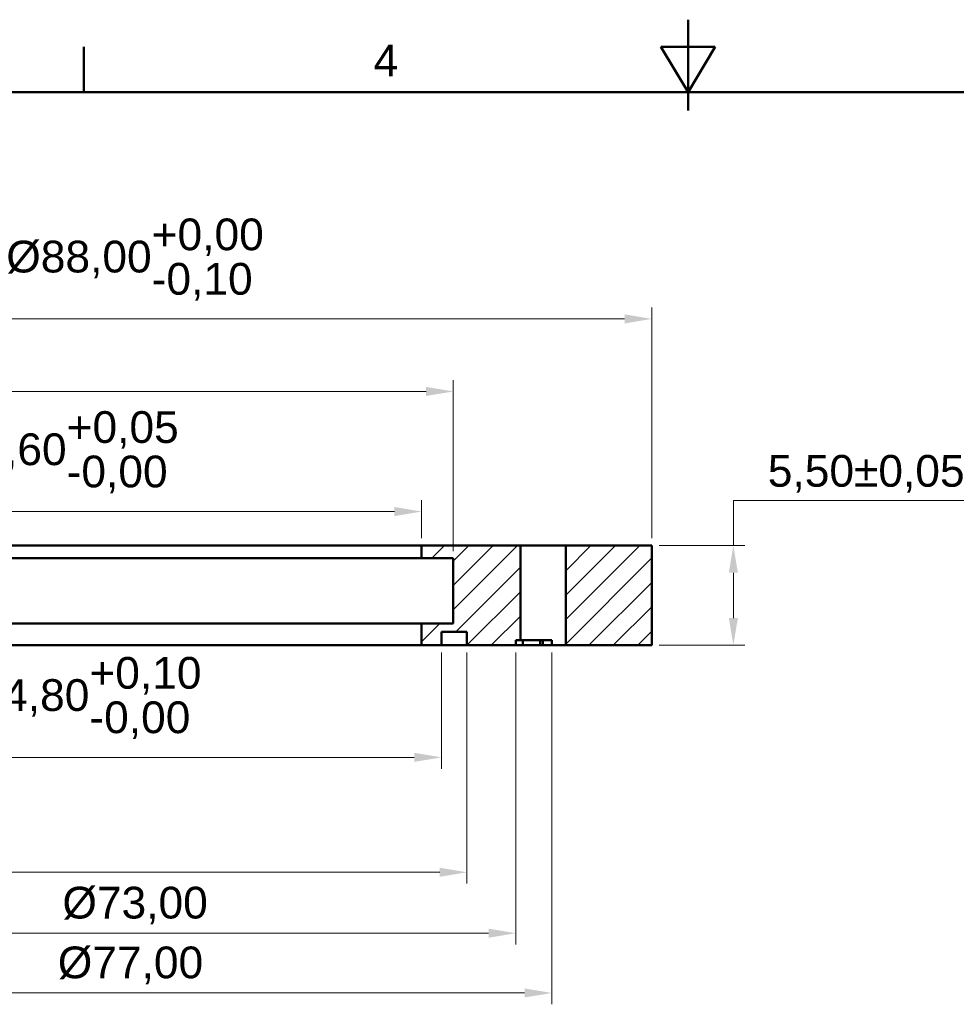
# Model space of a CAD drawing. Header units: inches. Extents: x 0.8 to 17.2, y 0.6 to 12.1.
# Tile 8 of 11: x 6.1 to 10.2, y 7.8 to 12.1. Entities that reach past the tile are written whole.
import ezdxf
from ezdxf.enums import TextEntityAlignment as Align

# ---------------------------------------------------------------- set-up
doc = ezdxf.new("R2010")
doc.units = ezdxf.units.IN
doc.header["$MEASUREMENT"] = 0
doc.layers.get('0').update_dxf_attribs({"lineweight": 25})
for name, color, linetype, lineweight in [('BEMASSUNG', 7, 'Continuous', 18), ('RAHMEN', 7, 'Continuous', 50), ('SCHRAFFUR', 7, 'Continuous', 18), ('SICHTKANTE', 7, 'Continuous', 50)]:
    doc.layers.add(name, color=color, linetype=linetype, lineweight=lineweight)
doc.styles.add('ISO_14', font='arial.ttf')
doc.styles.add('ISO_DWG_RFN', font='arial.ttf')
doc.dimstyles.new('DWG_RFN', dxfattribs={"dimtxt": 0.137795, "dimasz": 0.11811, "dimexe": 0.049213, "dimexo": 0.031496, "dimgap": 0.031496, "dimtad": 1, "dimlfac": 25.4, "dimtxsty": 'ISO_DWG_RFN', "dimcen": 2.5, "dimclrd": 7, "dimclre": 7, "dimclrt": 7, "dimadec": 1, "dimazin": 3, "dimtfac": 1, "dimtmove": 0, "dimatfit": 3, "dimfxl": 0, "dimlwd": 18, "dimlwe": 18})

# ---------------------------------------------------------------- blocks, each defined once
blk = doc.blocks.new('Hatch_2')
at = {"layer": 'SCHRAFFUR', "color": 7, "linetype": 'Continuous', "lineweight": 18}
for p, q in [((7.7362, 9.3272), (7.7397, 9.3307)), ((7.7362, 9.2211), (7.8458, 9.3307)), ((7.7362, 9.1151), (7.9519, 9.3307)), ((7.7362, 9.009), (8.0579, 9.3307)), ((7.7362, 8.9029), (8.1102, 9.277)), ((7.837, 8.8976), (8.1102, 9.1709)), ((7.943, 8.8976), (8.1102, 9.0648)), ((8.0491, 8.8976), (8.1102, 8.9588))]:
    blk.add_line(p, q, dxfattribs=at)
blk = doc.blocks.new('Hatch_3')
at = {"layer": 'SCHRAFFUR', "color": 7, "linetype": 'Continuous', "lineweight": 18}
for p, q in [((7.1543, 9.2756), (7.2094, 9.3307)), ((7.248, 9.2633), (7.3155, 9.3307)), ((7.248, 9.1572), (7.4215, 9.3307)), ((7.248, 9.0512), (7.5276, 9.3307)), ((7.2588, 8.9559), (7.5394, 9.2364)), ((7.3071, 8.8981), (7.5394, 9.1304)), ((7.4127, 8.8976), (7.5394, 9.0243)), ((7.1102, 8.9134), (7.189, 8.9921)), ((7.5188, 8.8976), (7.5197, 8.8985))]:
    blk.add_line(p, q, dxfattribs=at)
blk = doc.blocks.new('*D26')
at = {"layer": 'BEMASSUNG', "color": 7, "lineweight": 18, "transparency": 16777216}
for p, q in [((2.3543, 9.3642), (2.3543, 7.8368)), ((8.416, 9.3642), (8.416, 7.8368)), ((2.4724, 7.8861), (8.2979, 7.8861))]:
    blk.add_line(p, q, dxfattribs=at)
at = {"layer": 'BEMASSUNG', "color": 7, "transparency": 16777216}
for points in [[(2.4724, 7.9057), (2.4724, 7.8664), (2.3543, 7.8861)], [(8.2979, 7.9057), (8.2979, 7.8664), (8.416, 7.8861)]]:
    blk.add_solid(points, dxfattribs=at)
at = {"layer": 'Defpoints', "color": 0, "transparency": 16777216}
for p in [(2.3543, 9.3957), (8.416, 9.3957), (8.416, 7.8861)]:
    blk.add_point(p, dxfattribs=at)
at = {"layer": 'BEMASSUNG', "color": 7, "lineweight": 18, "transparency": 16777216, "insert": (6.2704, 8.0877), "char_height": 0.137795, "attachment_point": 1, "style": 'ISO_DWG_RFN'}
blk.add_mtext('\\A1;{Ø77,00}', dxfattribs=at)
blk = doc.blocks.new('*D27')
at = {"layer": 'BEMASSUNG', "color": 7, "lineweight": 18, "transparency": 16777216}
for p, q in [((2.5124, 9.3642), (2.5124, 8.0964)), ((8.2598, 9.3642), (8.2598, 8.0964)), ((2.6305, 8.1456), (8.1417, 8.1456))]:
    blk.add_line(p, q, dxfattribs=at)
at = {"layer": 'BEMASSUNG', "color": 7, "transparency": 16777216}
for points in [[(2.6305, 8.1653), (2.6305, 8.1259), (2.5124, 8.1456)], [(8.1417, 8.1653), (8.1417, 8.1259), (8.2598, 8.1456)]]:
    blk.add_solid(points, dxfattribs=at)
at = {"layer": 'Defpoints', "color": 0, "transparency": 16777216}
for p in [(2.5124, 9.3957), (8.2598, 9.3957), (8.2598, 8.1456)]:
    blk.add_point(p, dxfattribs=at)
at = {"layer": 'BEMASSUNG', "color": 7, "lineweight": 18, "transparency": 16777216, "insert": (6.2904, 8.3472), "char_height": 0.137795, "attachment_point": 1, "style": 'ISO_DWG_RFN'}
blk.add_mtext('\\A1;{Ø73,00}', dxfattribs=at)
blk = doc.blocks.new('*D28')
at = {"layer": 'BEMASSUNG', "color": 7, "lineweight": 18, "transparency": 16777216}
for p, q in [((2.7251, 9.3642), (2.7251, 8.3609)), ((8.0472, 9.3642), (8.0472, 8.3609)), ((2.8432, 8.4101), (7.9291, 8.4101))]:
    blk.add_line(p, q, dxfattribs=at)
at = {"layer": 'BEMASSUNG', "color": 7, "transparency": 16777216}
for points in [[(2.8432, 8.4298), (2.8432, 8.3904), (2.7251, 8.4101)], [(7.9291, 8.4298), (7.9291, 8.3904), (8.0472, 8.4101)]]:
    blk.add_solid(points, dxfattribs=at)
at = {"layer": 'Defpoints', "color": 0, "transparency": 16777216}
for p in [(2.7251, 9.3957), (8.0472, 9.3957), (8.0472, 8.4101)]:
    blk.add_point(p, dxfattribs=at)
at = {"layer": 'BEMASSUNG', "color": 7, "lineweight": 18, "transparency": 16777216, "insert": (4.1009, 8.846), "char_height": 0.137795, "attachment_point": 1, "style": 'ISO_DWG_RFN'}
blk.add_mtext('\\A1;{Ø67,60\\S+0,10^ -0,00;}', dxfattribs=at)
blk = doc.blocks.new('*D29')
at = {"layer": 'BEMASSUNG', "color": 7, "lineweight": 18, "transparency": 16777216}
for p, q in [((2.8346, 9.3642), (2.8346, 8.8599)), ((7.937, 9.3642), (7.937, 8.8599)), ((2.9528, 8.9091), (7.8189, 8.9091))]:
    blk.add_line(p, q, dxfattribs=at)
at = {"layer": 'BEMASSUNG', "color": 7, "transparency": 16777216}
for points in [[(2.9528, 8.9288), (2.9528, 8.8894), (2.8346, 8.9091)], [(7.8189, 8.9288), (7.8189, 8.8894), (7.937, 8.9091)]]:
    blk.add_solid(points, dxfattribs=at)
at = {"layer": 'Defpoints', "color": 0, "transparency": 16777216}
for p in [(2.8346, 9.3957), (7.937, 9.3957), (7.937, 8.9091)]:
    blk.add_point(p, dxfattribs=at)
at = {"layer": 'BEMASSUNG', "color": 7, "lineweight": 18, "transparency": 16777216, "insert": (5.776, 9.345), "char_height": 0.137795, "attachment_point": 1, "style": 'ISO_DWG_RFN'}
blk.add_mtext('\\A1;{Ø64,80\\S+0,10^ -0,00;}', dxfattribs=at)
blk = doc.blocks.new('*D30')
at = {"layer": 'BEMASSUNG', "color": 7, "lineweight": 18, "transparency": 16777216}
for p, q in [((10.2251, 10.025), (9.2047, 10.025)), ((9.2047, 10.025), (9.2047, 9.8287)), ((8.8819, 9.8287), (9.2539, 9.8287)), ((9.2047, 9.5138), (9.2047, 9.7106)), ((8.8819, 9.3957), (9.2539, 9.3957))]:
    blk.add_line(p, q, dxfattribs=at)
at = {"layer": 'BEMASSUNG', "color": 7, "transparency": 16777216}
for points in [[(9.185, 9.7106), (9.2244, 9.7106), (9.2047, 9.8287)], [(9.185, 9.5138), (9.2244, 9.5138), (9.2047, 9.3957)]]:
    blk.add_solid(points, dxfattribs=at)
at = {"layer": 'Defpoints', "color": 0, "transparency": 16777216}
for p in [(8.8504, 9.8287), (9.2047, 9.8287), (8.8504, 9.3957)]:
    blk.add_point(p, dxfattribs=at)
at = {"layer": 'BEMASSUNG', "color": 7, "lineweight": 18, "transparency": 16777216, "insert": (9.3543, 10.2221), "char_height": 0.137795, "attachment_point": 1, "style": 'ISO_DWG_RFN'}
blk.add_mtext('\\A1;{5,50±0,05}', dxfattribs=at)
blk = doc.blocks.new('*D31')
at = {"layer": 'BEMASSUNG', "color": 7, "lineweight": 18, "transparency": 16777216}
for p, q in [((1.9213, 9.8602), (1.9213, 10.8622)), ((8.8504, 9.8602), (8.8504, 10.8622)), ((2.0394, 10.813), (8.7323, 10.813))]:
    blk.add_line(p, q, dxfattribs=at)
at = {"layer": 'BEMASSUNG', "color": 7, "transparency": 16777216}
for points in [[(2.0394, 10.8327), (2.0394, 10.7933), (1.9213, 10.813)], [(8.7323, 10.8327), (8.7323, 10.7933), (8.8504, 10.813)]]:
    blk.add_solid(points, dxfattribs=at)
at = {"layer": 'Defpoints', "color": 0, "transparency": 16777216}
for p in [(8.8504, 10.813), (1.9213, 9.8287), (8.8504, 9.8287)]:
    blk.add_point(p, dxfattribs=at)
at = {"layer": 'BEMASSUNG', "color": 7, "lineweight": 18, "transparency": 16777216, "insert": (6.0466, 11.2489), "char_height": 0.137795, "attachment_point": 1, "style": 'ISO_DWG_RFN'}
blk.add_mtext('\\A1;{Ø88,00\\S+0,00^ -0,10;}', dxfattribs=at)
blk = doc.blocks.new('*D32')
at = {"layer": 'BEMASSUNG', "color": 7, "lineweight": 18, "transparency": 16777216}
for p, q in [((2.7835, 9.8051), (2.7835, 10.5472)), ((7.9882, 9.8051), (7.9882, 10.5472)), ((2.9016, 10.498), (7.8701, 10.498))]:
    blk.add_line(p, q, dxfattribs=at)
at = {"layer": 'BEMASSUNG', "color": 7, "transparency": 16777216}
for points in [[(2.9016, 10.5177), (2.9016, 10.4783), (2.7835, 10.498)], [(7.8701, 10.5177), (7.8701, 10.4783), (7.9882, 10.498)]]:
    blk.add_solid(points, dxfattribs=at)
at = {"layer": 'Defpoints', "color": 0, "transparency": 16777216}
for p in [(7.9882, 10.498), (2.7835, 9.7736), (7.9882, 9.7736)]:
    blk.add_point(p, dxfattribs=at)
at = {"layer": 'BEMASSUNG', "color": 7, "lineweight": 18, "transparency": 16777216, "insert": (3.4693, 10.6997), "char_height": 0.137795, "attachment_point": 1, "style": 'ISO_DWG_RFN'}
blk.add_mtext('\\A1;{Ø66,10±0,03}', dxfattribs=at)
blk = doc.blocks.new('*D33')
at = {"layer": 'BEMASSUNG', "color": 7, "lineweight": 18, "transparency": 16777216}
for p, q in [((2.9213, 9.8602), (2.9213, 10.0256)), ((7.8504, 9.8602), (7.8504, 10.0256)), ((3.0394, 9.9764), (7.7323, 9.9764))]:
    blk.add_line(p, q, dxfattribs=at)
at = {"layer": 'BEMASSUNG', "color": 7, "transparency": 16777216}
for points in [[(3.0394, 9.9961), (3.0394, 9.9567), (2.9213, 9.9764)], [(7.7323, 9.9961), (7.7323, 9.9567), (7.8504, 9.9764)]]:
    blk.add_solid(points, dxfattribs=at)
at = {"layer": 'Defpoints', "color": 0, "transparency": 16777216}
for p in [(7.8504, 9.9764), (2.9213, 9.8287), (7.8504, 9.8287)]:
    blk.add_point(p, dxfattribs=at)
at = {"layer": 'BEMASSUNG', "color": 7, "lineweight": 18, "transparency": 16777216, "insert": (5.6772, 10.4123), "char_height": 0.137795, "attachment_point": 1, "style": 'ISO_DWG_RFN'}
blk.add_mtext('\\A1;{Ø62,60\\S+0,05^ -0,00;}', dxfattribs=at)

msp = doc.modelspace()

# ---------------------------------------------------------------- linework, layer by layer
at = {"layer": 'RAHMEN'}
for p, q in [((9.00787, 12.1122), (9.00787, 11.7185)), ((6.3832, 11.79724), (6.3832, 11.99409)), ((9.12598, 11.99409), (8.88976, 11.99409)), ((8.88976, 11.99409), (9.00787, 11.79724)), ((9.00787, 11.79724), (9.00787, 11.99409)), ((9.00787, 11.79724), (9.12598, 11.99409)), ((16.88189, 11.79724), (1.13386, 11.79724))]:
    msp.add_line(p, q, dxfattribs=at)
at = {"layer": 'SICHTKANTE'}
for p, q in [((6.173, 9.82874), (6.02106, 9.82874)), ((6.32493, 9.82874), (6.173, 9.82874)), ((6.47463, 9.82874), (6.32493, 9.82874)), ((6.61093, 9.82874), (6.47463, 9.82874)), ((6.74722, 9.82874), (6.61093, 9.82874)), ((6.88352, 9.82874), (6.74722, 9.82874)), ((7.00376, 9.82874), (6.88352, 9.82874)), ((7.11758, 9.82874), (7.00376, 9.82874)), ((7.2314, 9.82874), (7.11758, 9.82874)), ((7.33717, 9.82874), (7.2314, 9.82874)), ((7.42281, 9.82874), (7.33717, 9.82874)), ((7.50845, 9.82874), (7.42281, 9.82874)), ((7.59409, 9.82874), (7.50845, 9.82874)), ((7.65189, 9.82874), (7.59409, 9.82874)), ((7.70506, 9.82874), (7.65189, 9.82874)), ((7.75822, 9.82874), (7.70506, 9.82874)), ((7.79633, 9.82874), (7.75822, 9.82874)), ((7.81435, 9.82874), (7.79633, 9.82874)), ((7.83237, 9.82874), (7.81435, 9.82874)), ((7.85039, 9.82874), (7.83237, 9.82874)), ((7.85039, 9.82874), (8.27953, 9.82874)), ((7.85039, 9.77362), (7.85039, 9.82874)), ((8.28025, 9.82874), (8.27953, 9.82874)), ((8.27953, 9.4185), (8.27953, 9.82874)), ((8.28097, 9.82874), (8.28025, 9.82874)), ((8.28169, 9.82874), (8.28097, 9.82874)), ((8.28321, 9.82874), (8.28169, 9.82874)), ((8.28533, 9.82874), (8.28321, 9.82874)), ((8.28745, 9.82874), (8.28533, 9.82874)), ((8.28976, 9.82874), (8.28745, 9.82874)), ((8.29318, 9.82874), (8.28976, 9.82874)), ((8.2966, 9.82874), (8.29318, 9.82874)), ((8.30002, 9.82874), (8.2966, 9.82874)), ((8.30425, 9.82874), (8.30002, 9.82874)), ((8.30879, 9.82874), (8.30425, 9.82874)), ((8.31334, 9.82874), (8.30879, 9.82874)), ((8.31814, 9.82874), (8.31334, 9.82874)), ((8.32358, 9.82874), (8.31814, 9.82874)), ((8.32903, 9.82874), (8.32358, 9.82874)), ((8.33447, 9.82874), (8.32903, 9.82874)), ((8.34045, 9.82874), (8.33447, 9.82874)), ((8.34652, 9.82874), (8.34045, 9.82874)), ((8.35258, 9.82874), (8.34652, 9.82874)), ((8.35879, 9.82874), (8.35258, 9.82874)), ((8.36518, 9.82874), (8.35879, 9.82874)), ((8.37156, 9.82874), (8.36518, 9.82874)), ((8.37795, 9.82874), (8.37156, 9.82874)), ((8.38434, 9.82874), (8.37795, 9.82874)), ((8.39073, 9.82874), (8.38434, 9.82874)), ((8.39712, 9.82874), (8.39073, 9.82874)), ((8.40332, 9.82874), (8.39712, 9.82874)), ((8.40939, 9.82874), (8.40332, 9.82874)), ((8.41546, 9.82874), (8.40939, 9.82874)), ((8.42144, 9.82874), (8.41546, 9.82874)), ((8.42688, 9.82874), (8.42144, 9.82874)), ((8.43232, 9.82874), (8.42688, 9.82874)), ((8.43776, 9.82874), (8.43232, 9.82874)), ((8.44257, 9.82874), (8.43776, 9.82874)), ((8.44711, 9.82874), (8.44257, 9.82874)), ((8.45166, 9.82874), (8.44711, 9.82874)), ((8.45588, 9.82874), (8.45166, 9.82874)), ((8.4593, 9.82874), (8.45588, 9.82874)), ((8.46272, 9.82874), (8.4593, 9.82874)), ((8.46614, 9.82874), (8.46272, 9.82874)), ((8.46845, 9.82874), (8.46614, 9.82874)), ((8.47057, 9.82874), (8.46845, 9.82874)), ((8.4727, 9.82874), (8.47057, 9.82874)), ((8.47422, 9.82874), (8.4727, 9.82874)), ((8.47494, 9.82874), (8.47422, 9.82874)), ((8.47566, 9.82874), (8.47494, 9.82874)), ((8.47638, 9.82874), (8.47566, 9.82874)), ((8.47638, 9.39567), (8.47638, 9.82874)), ((8.47638, 9.82874), (8.85039, 9.82874)), ((8.85039, 9.39567), (8.85039, 9.82874)), ((6.173, 9.77362), (6.02106, 9.77362)), ((6.32493, 9.77362), (6.173, 9.77362)), ((6.47463, 9.77362), (6.32493, 9.77362)), ((6.61093, 9.77362), (6.47463, 9.77362)), ((6.74722, 9.77362), (6.61093, 9.77362)), ((6.88352, 9.77362), (6.74722, 9.77362)), ((7.00376, 9.77362), (6.88352, 9.77362)), ((7.11758, 9.77362), (7.00376, 9.77362)), ((7.2314, 9.77362), (7.11758, 9.77362)), ((7.33717, 9.77362), (7.2314, 9.77362)), ((7.42281, 9.77362), (7.33717, 9.77362)), ((7.50845, 9.77362), (7.42281, 9.77362)), ((7.59409, 9.77362), (7.50845, 9.77362)), ((7.65189, 9.77362), (7.59409, 9.77362)), ((7.70506, 9.77362), (7.65189, 9.77362)), ((7.75822, 9.77362), (7.70506, 9.77362)), ((7.79633, 9.77362), (7.75822, 9.77362)), ((7.81435, 9.77362), (7.79633, 9.77362)), ((7.83237, 9.77362), (7.81435, 9.77362)), ((7.85039, 9.77362), (7.83237, 9.77362)), ((7.85039, 9.77362), (7.98819, 9.77362)), ((7.98819, 9.49016), (7.98819, 9.77362)), ((6.173, 9.49016), (6.02106, 9.49016)), ((6.32493, 9.49016), (6.173, 9.49016)), ((6.47463, 9.49016), (6.32493, 9.49016)), ((6.61093, 9.49016), (6.47463, 9.49016)), ((6.74722, 9.49016), (6.61093, 9.49016)), ((6.88352, 9.49016), (6.74722, 9.49016)), ((7.00376, 9.49016), (6.88352, 9.49016)), ((7.11758, 9.49016), (7.00376, 9.49016)), ((7.2314, 9.49016), (7.11758, 9.49016)), ((7.33717, 9.49016), (7.2314, 9.49016)), ((7.42281, 9.49016), (7.33717, 9.49016)), ((7.50845, 9.49016), (7.42281, 9.49016)), ((7.59409, 9.49016), (7.50845, 9.49016)), ((7.65189, 9.49016), (7.59409, 9.49016)), ((7.70506, 9.49016), (7.65189, 9.49016)), ((7.75822, 9.49016), (7.70506, 9.49016)), ((7.79633, 9.49016), (7.75822, 9.49016)), ((7.81435, 9.49016), (7.79633, 9.49016)), ((7.83237, 9.49016), (7.81435, 9.49016)), ((7.85039, 9.49016), (7.83237, 9.49016)), ((7.85039, 9.39567), (7.85039, 9.49016)), ((7.85039, 9.49016), (7.98819, 9.49016)), ((7.93701, 9.45394), (8.04724, 9.45394)), ((7.93701, 9.39567), (7.93701, 9.45394)), ((7.94141, 9.45394), (7.93701, 9.45394)), ((7.94581, 9.45394), (7.94141, 9.45394)), ((7.95022, 9.45394), (7.94581, 9.45394)), ((7.95444, 9.45394), (7.95022, 9.45394)), ((7.95852, 9.45394), (7.95444, 9.45394)), ((7.9626, 9.45394), (7.95852, 9.45394)), ((7.96664, 9.45394), (7.9626, 9.45394)), ((7.97041, 9.45394), (7.96664, 9.45394)), ((7.97417, 9.45394), (7.97041, 9.45394)), ((7.97793, 9.45394), (7.97417, 9.45394)), ((7.98147, 9.45394), (7.97793, 9.45394)), ((7.98491, 9.45394), (7.98147, 9.45394)), ((7.98835, 9.45394), (7.98491, 9.45394)), ((7.9917, 9.45394), (7.98835, 9.45394)), ((7.99482, 9.45394), (7.9917, 9.45394)), ((7.99794, 9.45394), (7.99482, 9.45394)), ((8.00106, 9.45394), (7.99794, 9.45394)), ((8.0039, 9.45394), (8.00106, 9.45394)), ((8.00669, 9.45394), (8.0039, 9.45394)), ((8.00948, 9.45394), (8.00669, 9.45394)), ((8.01214, 9.45394), (8.00948, 9.45394)), ((8.01461, 9.45394), (8.01214, 9.45394)), ((8.01707, 9.45394), (8.01461, 9.45394)), ((8.01954, 9.45394), (8.01707, 9.45394)), ((8.02168, 9.45394), (8.01954, 9.45394)), ((8.02382, 9.45394), (8.02168, 9.45394)), ((8.02596, 9.45394), (8.02382, 9.45394)), ((8.02792, 9.45394), (8.02596, 9.45394)), ((8.02973, 9.45394), (8.02792, 9.45394)), ((8.03154, 9.45394), (8.02973, 9.45394)), ((8.03331, 9.45394), (8.03154, 9.45394)), ((8.03479, 9.45394), (8.03331, 9.45394)), ((8.03628, 9.45394), (8.03479, 9.45394)), ((8.03776, 9.45394), (8.03628, 9.45394)), ((8.03901, 9.45394), (8.03776, 9.45394)), ((8.04017, 9.45394), (8.03901, 9.45394)), ((8.04132, 9.45394), (8.04017, 9.45394)), ((8.04238, 9.45394), (8.04132, 9.45394)), ((8.04321, 9.45394), (8.04238, 9.45394)), ((8.04404, 9.45394), (8.04321, 9.45394)), ((8.04486, 9.45394), (8.04404, 9.45394)), ((8.0454, 9.45394), (8.04486, 9.45394)), ((8.0459, 9.45394), (8.0454, 9.45394)), ((8.04639, 9.45394), (8.0459, 9.45394)), ((8.04675, 9.45394), (8.04639, 9.45394)), ((8.04691, 9.45394), (8.04675, 9.45394)), ((8.04708, 9.45394), (8.04691, 9.45394)), ((8.04724, 9.45394), (8.04708, 9.45394)), ((8.04724, 9.39567), (8.04724, 9.45394)), ((8.25984, 9.4185), (8.27953, 9.4185)), ((8.25984, 9.39567), (8.25984, 9.4185)), ((8.27981, 9.4185), (8.27953, 9.4185)), ((8.28009, 9.4185), (8.27981, 9.4185)), ((8.28038, 9.4185), (8.28009, 9.4185)), ((8.28098, 9.4185), (8.28038, 9.4185)), ((8.28182, 9.4185), (8.28098, 9.4185)), ((8.28267, 9.4185), (8.28182, 9.4185)), ((8.28359, 9.4185), (8.28267, 9.4185)), ((8.28497, 9.4185), (8.28359, 9.4185)), ((8.28636, 9.4185), (8.28497, 9.4185)), ((8.28775, 9.4185), (8.28636, 9.4185)), ((8.2895, 9.4185), (8.28775, 9.4185)), ((8.29141, 9.4185), (8.2895, 9.4185)), ((8.28972, 9.39567), (8.28972, 9.4185)), ((8.29331, 9.4185), (8.29141, 9.4185)), ((8.29535, 9.4185), (8.29331, 9.4185)), ((8.29773, 9.4185), (8.29535, 9.4185)), ((8.30012, 9.4185), (8.29773, 9.4185)), ((8.3025, 9.4185), (8.30012, 9.4185)), ((8.30525, 9.4185), (8.3025, 9.4185)), ((8.30806, 9.4185), (8.30525, 9.4185)), ((8.31088, 9.4185), (8.30806, 9.4185)), ((8.31385, 9.4185), (8.31088, 9.4185)), ((8.31704, 9.4185), (8.31385, 9.4185)), ((8.32024, 9.4185), (8.31704, 9.4185)), ((8.32343, 9.4185), (8.32024, 9.4185)), ((8.32693, 9.4185), (8.32343, 9.4185)), ((8.33043, 9.4185), (8.32693, 9.4185)), ((8.33394, 9.4185), (8.33043, 9.4185)), ((8.33758, 9.4185), (8.33394, 9.4185)), ((8.34133, 9.4185), (8.33758, 9.4185)), ((8.34508, 9.4185), (8.34133, 9.4185)), ((8.34885, 9.4185), (8.34508, 9.4185)), ((8.35277, 9.4185), (8.34885, 9.4185)), ((8.35669, 9.4185), (8.35277, 9.4185)), ((8.36061, 9.4185), (8.35669, 9.4185)), ((8.36459, 9.4185), (8.36061, 9.4185)), ((8.36861, 9.4185), (8.36459, 9.4185)), ((8.36561, 9.39567), (8.36561, 9.4185)), ((8.37262, 9.4185), (8.36861, 9.4185)), ((8.37664, 9.4185), (8.37262, 9.4185)), ((8.3766, 9.39567), (8.3766, 9.4185)), ((8.38066, 9.4185), (8.37664, 9.4185)), ((8.38469, 9.4185), (8.38066, 9.4185)), ((8.38872, 9.4185), (8.38469, 9.4185)), ((8.39269, 9.4185), (8.38872, 9.4185)), ((8.39665, 9.4185), (8.39269, 9.4185)), ((8.40061, 9.4185), (8.39665, 9.4185)), ((8.40451, 9.4185), (8.40061, 9.4185)), ((8.40833, 9.4185), (8.40451, 9.4185)), ((8.41214, 9.4185), (8.40833, 9.4185)), ((8.41596, 9.4185), (8.41214, 9.4185)), ((8.41596, 9.39567), (8.41596, 9.4185)), ((6.173, 9.39567), (6.02106, 9.39567)), ((6.32493, 9.39567), (6.173, 9.39567)), ((6.47463, 9.39567), (6.32493, 9.39567)), ((6.61093, 9.39567), (6.47463, 9.39567)), ((6.74722, 9.39567), (6.61093, 9.39567)), ((6.88352, 9.39567), (6.74722, 9.39567)), ((7.00376, 9.39567), (6.88352, 9.39567)), ((7.11758, 9.39567), (7.00376, 9.39567)), ((7.2314, 9.39567), (7.11758, 9.39567)), ((7.33717, 9.39567), (7.2314, 9.39567)), ((7.42281, 9.39567), (7.33717, 9.39567)), ((7.50845, 9.39567), (7.42281, 9.39567)), ((7.59409, 9.39567), (7.50845, 9.39567)), ((7.65189, 9.39567), (7.59409, 9.39567)), ((7.70506, 9.39567), (7.65189, 9.39567)), ((7.75822, 9.39567), (7.70506, 9.39567)), ((7.79633, 9.39567), (7.75822, 9.39567)), ((7.81435, 9.39567), (7.79633, 9.39567)), ((7.83237, 9.39567), (7.81435, 9.39567)), ((7.85039, 9.39567), (7.83237, 9.39567)), ((7.85039, 9.39567), (7.93701, 9.39567)), ((7.94141, 9.39567), (7.93701, 9.39567)), ((7.94581, 9.39567), (7.94141, 9.39567)), ((7.95022, 9.39567), (7.94581, 9.39567)), ((7.95444, 9.39567), (7.95022, 9.39567)), ((7.95852, 9.39567), (7.95444, 9.39567)), ((7.9626, 9.39567), (7.95852, 9.39567)), ((7.96664, 9.39567), (7.9626, 9.39567)), ((7.97041, 9.39567), (7.96664, 9.39567)), ((7.97417, 9.39567), (7.97041, 9.39567)), ((7.97793, 9.39567), (7.97417, 9.39567)), ((7.98147, 9.39567), (7.97793, 9.39567)), ((7.98491, 9.39567), (7.98147, 9.39567)), ((7.98835, 9.39567), (7.98491, 9.39567)), ((7.9917, 9.39567), (7.98835, 9.39567)), ((7.99482, 9.39567), (7.9917, 9.39567)), ((7.99794, 9.39567), (7.99482, 9.39567)), ((8.00106, 9.39567), (7.99794, 9.39567)), ((8.0039, 9.39567), (8.00106, 9.39567)), ((8.00669, 9.39567), (8.0039, 9.39567)), ((8.00948, 9.39567), (8.00669, 9.39567)), ((8.01214, 9.39567), (8.00948, 9.39567)), ((8.01461, 9.39567), (8.01214, 9.39567)), ((8.01707, 9.39567), (8.01461, 9.39567)), ((8.01954, 9.39567), (8.01707, 9.39567)), ((8.02168, 9.39567), (8.01954, 9.39567)), ((8.02382, 9.39567), (8.02168, 9.39567)), ((8.02596, 9.39567), (8.02382, 9.39567)), ((8.02792, 9.39567), (8.02596, 9.39567)), ((8.02973, 9.39567), (8.02792, 9.39567)), ((8.03154, 9.39567), (8.02973, 9.39567)), ((8.03331, 9.39567), (8.03154, 9.39567)), ((8.03479, 9.39567), (8.03331, 9.39567)), ((8.03628, 9.39567), (8.03479, 9.39567)), ((8.03776, 9.39567), (8.03628, 9.39567)), ((8.03901, 9.39567), (8.03776, 9.39567)), ((8.04017, 9.39567), (8.03901, 9.39567)), ((8.04132, 9.39567), (8.04017, 9.39567)), ((8.04238, 9.39567), (8.04132, 9.39567)), ((8.04321, 9.39567), (8.04238, 9.39567)), ((8.04404, 9.39567), (8.04321, 9.39567)), ((8.04486, 9.39567), (8.04404, 9.39567)), ((8.0454, 9.39567), (8.04486, 9.39567)), ((8.0459, 9.39567), (8.0454, 9.39567)), ((8.04639, 9.39567), (8.0459, 9.39567)), ((8.04675, 9.39567), (8.04639, 9.39567)), ((8.04691, 9.39567), (8.04675, 9.39567)), ((8.04708, 9.39567), (8.04691, 9.39567)), ((8.04724, 9.39567), (8.04708, 9.39567)), ((8.04724, 9.39567), (8.25984, 9.39567)), ((8.26053, 9.39567), (8.25984, 9.39567)), ((8.26121, 9.39567), (8.26053, 9.39567)), ((8.2619, 9.39567), (8.26121, 9.39567)), ((8.26258, 9.39567), (8.2619, 9.39567)), ((8.26325, 9.39567), (8.26258, 9.39567)), ((8.26393, 9.39567), (8.26325, 9.39567)), ((8.2646, 9.39567), (8.26393, 9.39567)), ((8.26527, 9.39567), (8.2646, 9.39567)), ((8.26594, 9.39567), (8.26527, 9.39567)), ((8.2666, 9.39567), (8.26594, 9.39567)), ((8.26726, 9.39567), (8.2666, 9.39567)), ((8.26792, 9.39567), (8.26726, 9.39567)), ((8.26858, 9.39567), (8.26792, 9.39567)), ((8.26923, 9.39567), (8.26858, 9.39567)), ((8.26988, 9.39567), (8.26923, 9.39567)), ((8.27053, 9.39567), (8.26988, 9.39567)), ((8.27118, 9.39567), (8.27053, 9.39567)), ((8.27182, 9.39567), (8.27118, 9.39567)), ((8.27246, 9.39567), (8.27182, 9.39567)), ((8.27309, 9.39567), (8.27246, 9.39567)), ((8.27373, 9.39567), (8.27309, 9.39567)), ((8.27436, 9.39567), (8.27373, 9.39567)), ((8.27499, 9.39567), (8.27436, 9.39567)), ((8.27561, 9.39567), (8.27499, 9.39567)), ((8.27623, 9.39567), (8.27561, 9.39567)), ((8.27685, 9.39567), (8.27623, 9.39567)), ((8.27747, 9.39567), (8.27685, 9.39567)), ((8.27808, 9.39567), (8.27747, 9.39567)), ((8.27869, 9.39567), (8.27808, 9.39567)), ((8.2793, 9.39567), (8.27869, 9.39567)), ((8.27991, 9.39567), (8.2793, 9.39567)), ((8.2805, 9.39567), (8.27991, 9.39567)), ((8.2811, 9.39567), (8.2805, 9.39567)), ((8.2817, 9.39567), (8.2811, 9.39567)), ((8.28229, 9.39567), (8.2817, 9.39567)), ((8.28288, 9.39567), (8.28229, 9.39567)), ((8.28347, 9.39567), (8.28288, 9.39567)), ((8.28405, 9.39567), (8.28347, 9.39567)), ((8.28463, 9.39567), (8.28405, 9.39567)), ((8.28521, 9.39567), (8.28463, 9.39567)), ((8.28579, 9.39567), (8.28521, 9.39567)), ((8.28635, 9.39567), (8.28579, 9.39567)), ((8.28692, 9.39567), (8.28635, 9.39567)), ((8.28749, 9.39567), (8.28692, 9.39567)), ((8.28805, 9.39567), (8.28749, 9.39567)), ((8.28861, 9.39567), (8.28805, 9.39567)), ((8.28916, 9.39567), (8.28861, 9.39567)), ((8.28972, 9.39567), (8.28916, 9.39567)), ((8.29162, 9.39567), (8.28972, 9.39567)), ((8.29352, 9.39567), (8.29162, 9.39567)), ((8.29542, 9.39567), (8.29352, 9.39567)), ((8.2973, 9.39567), (8.29542, 9.39567)), ((8.29915, 9.39567), (8.2973, 9.39567)), ((8.301, 9.39567), (8.29915, 9.39567)), ((8.30285, 9.39567), (8.301, 9.39567)), ((8.30465, 9.39567), (8.30285, 9.39567)), ((8.30645, 9.39567), (8.30465, 9.39567)), ((8.30826, 9.39567), (8.30645, 9.39567)), ((8.31002, 9.39567), (8.30826, 9.39567)), ((8.31178, 9.39567), (8.31002, 9.39567)), ((8.31353, 9.39567), (8.31178, 9.39567)), ((8.31527, 9.39567), (8.31353, 9.39567)), ((8.31698, 9.39567), (8.31527, 9.39567)), ((8.31868, 9.39567), (8.31698, 9.39567)), ((8.32039, 9.39567), (8.31868, 9.39567)), ((8.32205, 9.39567), (8.32039, 9.39567)), ((8.32371, 9.39567), (8.32205, 9.39567)), ((8.32536, 9.39567), (8.32371, 9.39567)), ((8.327, 9.39567), (8.32536, 9.39567)), ((8.32861, 9.39567), (8.327, 9.39567)), ((8.33021, 9.39567), (8.32861, 9.39567)), ((8.33182, 9.39567), (8.33021, 9.39567)), ((8.33338, 9.39567), (8.33182, 9.39567)), ((8.33493, 9.39567), (8.33338, 9.39567)), ((8.33649, 9.39567), (8.33493, 9.39567)), ((8.33802, 9.39567), (8.33649, 9.39567)), ((8.33953, 9.39567), (8.33802, 9.39567)), ((8.34104, 9.39567), (8.33953, 9.39567)), ((8.34254, 9.39567), (8.34104, 9.39567)), ((8.34399, 9.39567), (8.34254, 9.39567)), ((8.34545, 9.39567), (8.34399, 9.39567)), ((8.34691, 9.39567), (8.34545, 9.39567)), ((8.34833, 9.39567), (8.34691, 9.39567)), ((8.34974, 9.39567), (8.34833, 9.39567)), ((8.35115, 9.39567), (8.34974, 9.39567)), ((8.35254, 9.39567), (8.35115, 9.39567)), ((8.3539, 9.39567), (8.35254, 9.39567)), ((8.35526, 9.39567), (8.3539, 9.39567)), ((8.35662, 9.39567), (8.35526, 9.39567)), ((8.35793, 9.39567), (8.35662, 9.39567)), ((8.35924, 9.39567), (8.35793, 9.39567)), ((8.36055, 9.39567), (8.35924, 9.39567)), ((8.36184, 9.39567), (8.36055, 9.39567)), ((8.3631, 9.39567), (8.36184, 9.39567)), ((8.36436, 9.39567), (8.3631, 9.39567)), ((8.36561, 9.39567), (8.36436, 9.39567)), ((8.36587, 9.39567), (8.36561, 9.39567)), ((8.36612, 9.39567), (8.36587, 9.39567)), ((8.36638, 9.39567), (8.36612, 9.39567)), ((8.36663, 9.39567), (8.36638, 9.39567)), ((8.36688, 9.39567), (8.36663, 9.39567)), ((8.36713, 9.39567), (8.36688, 9.39567)), ((8.36738, 9.39567), (8.36713, 9.39567)), ((8.36763, 9.39567), (8.36738, 9.39567)), ((8.36788, 9.39567), (8.36763, 9.39567)), ((8.36813, 9.39567), (8.36788, 9.39567)), ((8.36837, 9.39567), (8.36813, 9.39567)), ((8.36861, 9.39567), (8.36837, 9.39567)), ((8.36886, 9.39567), (8.36861, 9.39567)), ((8.3691, 9.39567), (8.36886, 9.39567)), ((8.36934, 9.39567), (8.3691, 9.39567)), ((8.36958, 9.39567), (8.36934, 9.39567)), ((8.36982, 9.39567), (8.36958, 9.39567)), ((8.37006, 9.39567), (8.36982, 9.39567)), ((8.37029, 9.39567), (8.37006, 9.39567)), ((8.37053, 9.39567), (8.37029, 9.39567)), ((8.37077, 9.39567), (8.37053, 9.39567)), ((8.371, 9.39567), (8.37077, 9.39567)), ((8.37123, 9.39567), (8.371, 9.39567)), ((8.37146, 9.39567), (8.37123, 9.39567)), ((8.37169, 9.39567), (8.37146, 9.39567)), ((8.37192, 9.39567), (8.37169, 9.39567)), ((8.37214, 9.39567), (8.37192, 9.39567)), ((8.37237, 9.39567), (8.37214, 9.39567)), ((8.37259, 9.39567), (8.37237, 9.39567)), ((8.37282, 9.39567), (8.37259, 9.39567)), ((8.37304, 9.39567), (8.37282, 9.39567)), ((8.37326, 9.39567), (8.37304, 9.39567)), ((8.37348, 9.39567), (8.37326, 9.39567)), ((8.3737, 9.39567), (8.37348, 9.39567)), ((8.37391, 9.39567), (8.3737, 9.39567)), ((8.37413, 9.39567), (8.37391, 9.39567)), ((8.37434, 9.39567), (8.37413, 9.39567)), ((8.37455, 9.39567), (8.37434, 9.39567)), ((8.37476, 9.39567), (8.37455, 9.39567)), ((8.37497, 9.39567), (8.37476, 9.39567)), ((8.37518, 9.39567), (8.37497, 9.39567)), ((8.37539, 9.39567), (8.37518, 9.39567)), ((8.37559, 9.39567), (8.37539, 9.39567)), ((8.3758, 9.39567), (8.37559, 9.39567)), ((8.376, 9.39567), (8.3758, 9.39567)), ((8.3762, 9.39567), (8.376, 9.39567)), ((8.3764, 9.39567), (8.3762, 9.39567)), ((8.3766, 9.39567), (8.3764, 9.39567)), ((8.37794, 9.39567), (8.3766, 9.39567)), ((8.37928, 9.39567), (8.37794, 9.39567)), ((8.38063, 9.39567), (8.37928, 9.39567)), ((8.38193, 9.39567), (8.38063, 9.39567)), ((8.38319, 9.39567), (8.38193, 9.39567)), ((8.38445, 9.39567), (8.38319, 9.39567)), ((8.38571, 9.39567), (8.38445, 9.39567)), ((8.38689, 9.39567), (8.38571, 9.39567)), ((8.38807, 9.39567), (8.38689, 9.39567)), ((8.38926, 9.39567), (8.38807, 9.39567)), ((8.39038, 9.39567), (8.38926, 9.39567)), ((8.39149, 9.39567), (8.39038, 9.39567)), ((8.39259, 9.39567), (8.39149, 9.39567)), ((8.39367, 9.39567), (8.39259, 9.39567)), ((8.39469, 9.39567), (8.39367, 9.39567)), ((8.39571, 9.39567), (8.39469, 9.39567)), ((8.39674, 9.39567), (8.39571, 9.39567)), ((8.39769, 9.39567), (8.39674, 9.39567)), ((8.39863, 9.39567), (8.39769, 9.39567)), ((8.39957, 9.39567), (8.39863, 9.39567)), ((8.40048, 9.39567), (8.39957, 9.39567)), ((8.40134, 9.39567), (8.40048, 9.39567)), ((8.4022, 9.39567), (8.40134, 9.39567)), ((8.40306, 9.39567), (8.4022, 9.39567)), ((8.40384, 9.39567), (8.40306, 9.39567)), ((8.40462, 9.39567), (8.40384, 9.39567)), ((8.40541, 9.39567), (8.40462, 9.39567)), ((8.40614, 9.39567), (8.40541, 9.39567)), ((8.40684, 9.39567), (8.40614, 9.39567)), ((8.40754, 9.39567), (8.40684, 9.39567)), ((8.40823, 9.39567), (8.40754, 9.39567)), ((8.40884, 9.39567), (8.40823, 9.39567)), ((8.40946, 9.39567), (8.40884, 9.39567)), ((8.41008, 9.39567), (8.40946, 9.39567)), ((8.41064, 9.39567), (8.41008, 9.39567)), ((8.41118, 9.39567), (8.41064, 9.39567)), ((8.41172, 9.39567), (8.41118, 9.39567)), ((8.41223, 9.39567), (8.41172, 9.39567)), ((8.41269, 9.39567), (8.41223, 9.39567)), ((8.41315, 9.39567), (8.41269, 9.39567)), ((8.4136, 9.39567), (8.41315, 9.39567)), ((8.41399, 9.39567), (8.4136, 9.39567)), ((8.41436, 9.39567), (8.41399, 9.39567)), ((8.41474, 9.39567), (8.41436, 9.39567)), ((8.41508, 9.39567), (8.41474, 9.39567)), ((8.41537, 9.39567), (8.41508, 9.39567)), ((8.41567, 9.39567), (8.41537, 9.39567)), ((8.41596, 9.39567), (8.41567, 9.39567)), ((8.41814, 9.39567), (8.41596, 9.39567)), ((8.42032, 9.39567), (8.41814, 9.39567)), ((8.4225, 9.39567), (8.42032, 9.39567)), ((8.42463, 9.39567), (8.4225, 9.39567)), ((8.42671, 9.39567), (8.42463, 9.39567)), ((8.4288, 9.39567), (8.42671, 9.39567)), ((8.43087, 9.39567), (8.4288, 9.39567)), ((8.43285, 9.39567), (8.43087, 9.39567)), ((8.43483, 9.39567), (8.43285, 9.39567)), ((8.43681, 9.39567), (8.43483, 9.39567)), ((8.4387, 9.39567), (8.43681, 9.39567)), ((8.44055, 9.39567), (8.4387, 9.39567)), ((8.44241, 9.39567), (8.44055, 9.39567)), ((8.44423, 9.39567), (8.44241, 9.39567)), ((8.44595, 9.39567), (8.44423, 9.39567)), ((8.44767, 9.39567), (8.44595, 9.39567)), ((8.44939, 9.39567), (8.44767, 9.39567)), ((8.45099, 9.39567), (8.44939, 9.39567)), ((8.45256, 9.39567), (8.45099, 9.39567)), ((8.45414, 9.39567), (8.45256, 9.39567)), ((8.45564, 9.39567), (8.45414, 9.39567)), ((8.45706, 9.39567), (8.45564, 9.39567)), ((8.45848, 9.39567), (8.45706, 9.39567)), ((8.45989, 9.39567), (8.45848, 9.39567)), ((8.46114, 9.39567), (8.45989, 9.39567)), ((8.46239, 9.39567), (8.46114, 9.39567)), ((8.46364, 9.39567), (8.46239, 9.39567)), ((8.46479, 9.39567), (8.46364, 9.39567)), ((8.46586, 9.39567), (8.46479, 9.39567)), ((8.46693, 9.39567), (8.46586, 9.39567)), ((8.46797, 9.39567), (8.46693, 9.39567)), ((8.46886, 9.39567), (8.46797, 9.39567)), ((8.46975, 9.39567), (8.46886, 9.39567)), ((8.47064, 9.39567), (8.46975, 9.39567)), ((8.47139, 9.39567), (8.47064, 9.39567)), ((8.47208, 9.39567), (8.47139, 9.39567)), ((8.47278, 9.39567), (8.47208, 9.39567)), ((8.47342, 9.39567), (8.47278, 9.39567)), ((8.47392, 9.39567), (8.47342, 9.39567)), ((8.47442, 9.39567), (8.47392, 9.39567)), ((8.47492, 9.39567), (8.47442, 9.39567)), ((8.47526, 9.39567), (8.47492, 9.39567)), ((8.47556, 9.39567), (8.47526, 9.39567)), ((8.47586, 9.39567), (8.47556, 9.39567)), ((8.47608, 9.39567), (8.47586, 9.39567)), ((8.47618, 9.39567), (8.47608, 9.39567)), ((8.47628, 9.39567), (8.47618, 9.39567)), ((8.47638, 9.39567), (8.47628, 9.39567)), ((8.47638, 9.39567), (8.85039, 9.39567))]:
    msp.add_line(p, q, dxfattribs=at)

# ---------------------------------------------------------------- block references
for name in ['Hatch_3', 'Hatch_2']:
    msp.add_blockref(name, (0.74016, 0.49803))

# ---------------------------------------------------------------- texts
at = {"layer": 'RAHMEN', "style": 'ISO_14'}
msp.add_text('4', height=0.1378, dxfattribs=at).set_placement((7.69554, 11.93504), align=Align.MIDDLE_CENTER)

# ---------------------------------------------------------------- dimensions: what is measured, and where the dimension line sits
at = {"layer": 'BEMASSUNG', "color": 7, "lineweight": 18}
for base, p1, p2, angle, text, override, picture, middle in [((8.85039, 10.81299), (1.92126, 9.82874), (8.85039, 9.82874), 180, '{Ø<>}', {"dimgap": 0.031496, "dimdec": 2, "dimlfac": 12.7, "dimsah": 1, "dimtol": 1, "dimlim": 0, "dimtp": 0, "dimtm": 0.1, "dimtdec": 2, "dimtofl": 0, "dimatfit": 1}, '*D31', (6.59198, 10.81299)), ((7.98819, 10.49803), (2.78346, 9.77362), (7.98819, 9.77362), 180, '{Ø<>}', {"dimgap": 0.031496, "dimdec": 2, "dimlfac": 12.7, "dimsah": 1, "dimtol": 1, "dimlim": 0, "dimtp": 0.03, "dimtm": 0.03, "dimtdec": 2, "dimtofl": 0, "dimatfit": 1}, '*D32', (4.01692, 10.49803)), ((7.85039, 9.97638), (2.92126, 9.82874), (7.85039, 9.82874), 180, '{Ø<>}', {"dimgap": 0.031496, "dimdec": 2, "dimlfac": 12.7, "dimsah": 1, "dimtol": 1, "dimlim": 0, "dimtp": 0.05, "dimtm": 1e-09, "dimtdec": 2, "dimtofl": 0, "dimatfit": 1}, '*D33', (6.22332, 9.97638)), ((9.20472, 9.82874), (8.85039, 9.39567), (8.85039, 9.82874), 90, '{<>}', {"dimgap": 0.031496, "dimtih": 1, "dimtoh": 1, "dimdec": 2, "dimlfac": 12.7, "dimsah": 1, "dimtol": 1, "dimlim": 0, "dimtp": 0.05, "dimtm": 0.05, "dimtdec": 2, "dimtofl": 0, "dimtmove": 1, "dimatfit": 2}, '*D30', (9.21193, 10.02502)), ((8.41596, 7.88606), (2.35433, 9.39567), (8.41596, 9.39567), 180, '{Ø<>}', {"dimgap": 0.031496, "dimdec": 2, "dimlfac": 12.702849, "dimsah": 1, "dimtol": 0, "dimlim": 0, "dimtp": 0, "dimtm": 0, "dimtdec": 2, "dimtofl": 0, "dimatfit": 1}, '*D26', (6.57762, 7.88606)), ((8.25984, 8.14557), (2.51242, 9.39567), (8.25984, 9.39567), 180, '{Ø<>}', {"dimgap": 0.031496, "dimdec": 2, "dimlfac": 12.701341, "dimsah": 1, "dimtol": 0, "dimlim": 0, "dimtp": 0, "dimtm": 0, "dimtdec": 2, "dimtofl": 0, "dimatfit": 1}, '*D27', (6.59758, 8.14557)), ((8.04724, 8.41007), (2.72506, 9.39567), (8.04724, 9.39567), 180, '{Ø<>}', {"dimgap": 0.031496, "dimdec": 2, "dimlfac": 12.701564, "dimsah": 1, "dimtol": 1, "dimlim": 0, "dimtp": 0.1, "dimtm": 1e-09, "dimtdec": 2, "dimtofl": 0, "dimatfit": 1}, '*D28', (4.64627, 8.41007)), ((7.93701, 8.90912), (2.83465, 9.39567), (7.93701, 9.39567), 180, '{Ø<>}', {"dimgap": 0.031496, "dimdec": 2, "dimlfac": 12.7, "dimsah": 1, "dimtol": 1, "dimlim": 0, "dimtp": 0.1, "dimtm": 1e-09, "dimtdec": 2, "dimtofl": 0, "dimatfit": 1}, '*D29', (6.55766, 8.90912))]:
    dim = msp.add_linear_dim(base=base, p1=p1, p2=p2, angle=angle, text=text, dimstyle='DWG_RFN', override=override, dxfattribs=at)
    dim.commit()
    dim.dimension.update_dxf_attribs({"geometry": picture, "text_midpoint": middle, "dimtype": 160})

doc.saveas('drawing.dxf')
